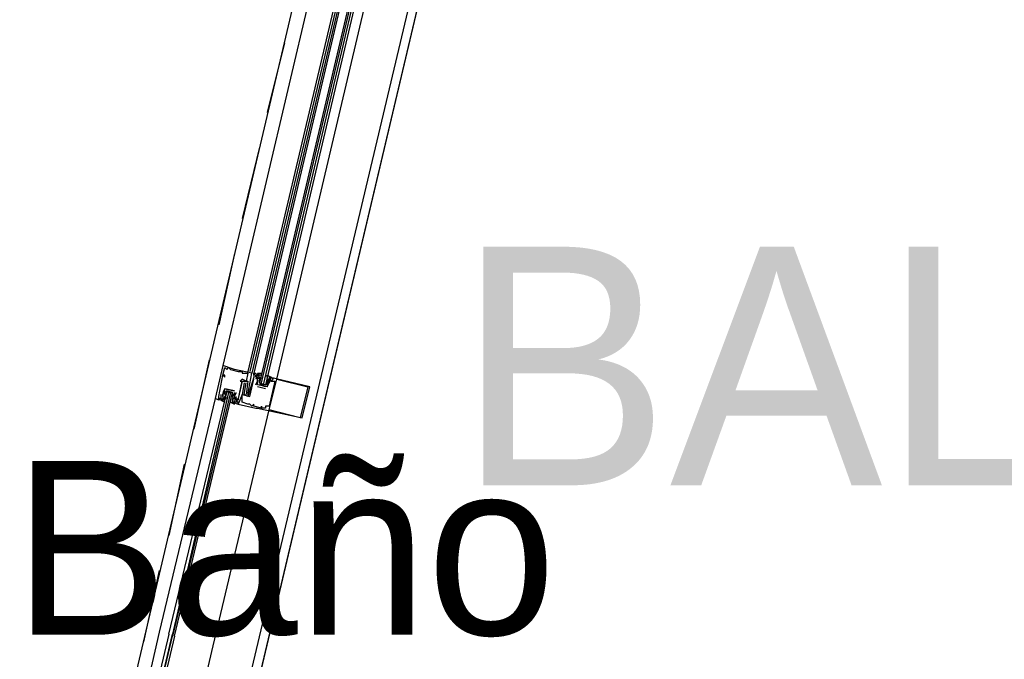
# Model space of a CAD drawing. Header units: feet. Extents: x -79 to 198, y -22 to 181.
# Tile 120 of 256: x 113.37 to 120.17, y 62.39 to 66.8. Entities that reach past the tile are written whole.
import ezdxf
from ezdxf.enums import TextEntityAlignment as Align

# ---------------------------------------------------------------- set-up
doc = ezdxf.new("R2010")
doc.units = ezdxf.units.FT
for name, color, linetype in [('A-LINEA', 7, 'CONTINUOUS'), ('A-NOMBRE-ESPACIO', 2, 'CONTINUOUS'), ('A-TEXTO-PDF', 3, 'CONTINUOUS')]:
    doc.layers.add(name, color=color, linetype=linetype)

msp = doc.modelspace()

# ---------------------------------------------------------------- linework, layer by layer
at = {"layer": 'A-LINEA'}
for p, q in [((121.84, 91.1111), (114.56, 60.2978)), ((113.8267, 60.8178), (115.48, 67.8444)), ((114.5733, 60.6444), (116.24, 67.6578)), ((115.48, 67.4178), (114.7733, 64.4178)), ((115.6533, 67.3778), (114.9467, 64.3778)), ((115.6667, 67.3644), (114.96, 64.3778)), ((115.68, 67.3644), (114.9733, 64.3644)), ((115.6933, 67.3644), (114.9867, 64.3644)), ((115.1467, 64.3244), (115.8533, 67.3244)), ((115.2, 66.6444), (115.08, 66.1644)), ((115.0267, 65.9244), (114.9067, 65.4311)), ((114.8533, 65.1911), (114.7467, 64.6978)), ((114.68, 64.4578), (114.5733, 63.9778)), ((114.7733, 64.4178), (114.7733, 64.4178)), ((114.7867, 64.4044), (114.7867, 64.4044)), ((114.8, 64.3911), (114.8, 64.3911)), ((114.8133, 64.4044), (114.8133, 64.4044)), ((114.8267, 64.3911), (114.8267, 64.3911)), ((114.8533, 64.3911), (114.8533, 64.3911)), ((114.88, 64.3778), (114.88, 64.3778)), ((114.9067, 64.3778), (114.9067, 64.3778)), ((114.9067, 64.3644), (114.9067, 64.3644)), ((114.9467, 64.3644), (114.9467, 64.3644)), ((114.9733, 64.3644), (114.9733, 64.3644)), ((114.9867, 64.3644), (114.9867, 64.3644)), ((114.9867, 64.3644), (114.9867, 64.3644)), ((114.9867, 64.3644), (114.9867, 64.3644)), ((114.9867, 64.3644), (114.9867, 64.3644)), ((114.9867, 64.3644), (114.9867, 64.3644)), ((115, 64.3644), (115, 64.3644)), ((114.7733, 64.3511), (114.7733, 64.3511)), ((114.7733, 64.3511), (114.7733, 64.3511)), ((114.7867, 64.3511), (114.7867, 64.3511)), ((114.7867, 64.3378), (114.7867, 64.3378)), ((114.8933, 64.3111), (114.8933, 64.3111)), ((114.9067, 64.3244), (114.9067, 64.3244)), ((114.9067, 64.3111), (114.9067, 64.3111)), ((114.9067, 64.3111), (114.9067, 64.3111)), ((114.92, 64.2978), (114.92, 64.2978)), ((114.9333, 64.3111), (114.9333, 64.3111)), ((114.9333, 64.2978), (114.9333, 64.2978)), ((114.9467, 64.3111), (114.9467, 64.3111)), ((114.9867, 64.3511), (114.9867, 64.3511)), ((114.9867, 64.3511), (114.9867, 64.3511)), ((114.9867, 64.3378), (114.9867, 64.3378)), ((114.9867, 64.3378), (114.9867, 64.3378)), ((114.9867, 64.3244), (114.9867, 64.3244)), ((115, 64.3511), (115, 64.3511)), ((115, 64.3378), (115, 64.3378)), ((115, 64.3244), (115, 64.3244)), ((115, 64.2844), (115.0133, 64.3111)), ((115, 64.2844), (115, 64.2844)), ((115.0133, 64.3511), (115.0133, 64.3511)), ((115.0133, 64.3378), (115.0133, 64.3378)), ((115.0133, 64.3378), (115.0133, 64.3378)), ((115.0133, 64.3244), (115.0133, 64.3244)), ((115.0133, 64.3244), (115.0133, 64.3244)), ((115.0133, 64.3244), (115.0133, 64.3244)), ((115.0133, 64.3111), (115.0133, 64.3111)), ((115.0133, 64.2844), (115.0133, 64.2844)), ((115.0133, 64.2844), (115.0133, 64.2844)), ((115.0258, 64.2956), (115.0252, 64.3159)), ((115.0265, 64.3013), (115.0255, 64.3132)), ((115.0259, 64.3227), (115.0256, 64.341)), ((115.0267, 64.3511), (115.0267, 64.3511)), ((115.0267, 64.3378), (115.0267, 64.3378)), ((115.0267, 64.3378), (115.0267, 64.3244)), ((115.0267, 64.3244), (115.0267, 64.3244)), ((115.0267, 64.3111), (115.0267, 64.3111)), ((115.0267, 64.2978), (115.0267, 64.2978)), ((115.0667, 64.2711), (115.0267, 64.2844)), ((115.0399, 64.328), (115.0388, 64.3399)), ((115.04, 64.3511), (115.04, 64.3511)), ((115.04, 64.2844), (115.0533, 64.2844)), ((115.0667, 64.2978), (115.0667, 64.2978)), ((115.08, 64.3244), (115.08, 64.3244)), ((115.08, 64.3111), (115.08, 64.3244)), ((115.08, 64.3244), (115.08, 64.3244)), ((115.08, 64.3111), (115.08, 64.3111)), ((115.0913, 64.3083), (115.0817, 64.2903)), ((115.0885, 64.3267), (115.0823, 64.3165)), ((115.0885, 64.3), (115.0823, 64.2898)), ((115.0933, 64.3378), (115.0933, 64.3378)), ((115.0933, 64.3244), (115.0933, 64.3244)), ((115.0933, 64.3111), (115.0933, 64.3111)), ((115.0933, 64.3111), (115.0933, 64.3111)), ((115.0933, 64.2978), (115.0933, 64.2978)), ((115.0933, 64.2978), (115.0933, 64.2978)), ((115.1036, 64.3203), (115.0952, 64.3041)), ((115.1067, 64.3378), (115.1067, 64.3378)), ((115.1067, 64.3111), (115.1067, 64.3111)), ((115.12, 64.3244), (115.12, 64.3244)), ((115.1333, 64.3111), (115.1333, 64.3111)), ((115.1467, 64.3244), (115.1467, 64.3244)), ((114.76, 64.2178), (114.76, 64.2178)), ((114.7733, 64.2311), (114.7733, 64.2311)), ((114.7733, 64.2178), (114.7733, 64.2178)), ((114.7733, 64.2178), (114.7733, 64.2178)), ((114.7867, 64.2578), (114.7867, 64.2578)), ((114.7867, 64.2578), (114.7867, 64.2578)), ((114.7867, 64.2311), (114.7867, 64.2311)), ((114.7887, 64.2073), (114.7983, 64.2252)), ((114.7915, 64.2156), (114.7977, 64.2257)), ((114.8133, 64.2311), (114.8267, 64.2311)), ((114.84, 64.2178), (114.84, 64.2178)), ((114.8533, 64.2444), (114.8533, 64.2444)), ((114.8533, 64.2444), (114.8533, 64.2444)), ((114.8533, 64.2311), (114.8533, 64.2311)), ((114.8667, 64.2311), (114.8667, 64.2311)), ((114.9067, 64.2178), (114.9067, 64.2178)), ((114.9067, 64.2178), (114.9067, 64.2178)), ((114.92, 64.2178), (114.92, 64.2178)), ((114.9333, 64.2178), (114.9333, 64.2178)), ((114.9467, 64.2178), (114.9467, 64.2178)), ((115.0667, 64.2578), (115.0133, 64.2711)), ((115.0133, 64.2711), (115.0133, 64.2711)), ((115.0667, 64.2578), (115.0667, 64.2578)), ((115.08, 64.2711), (115.08, 64.2711)), ((115.08, 64.2711), (115.08, 64.2711)), ((115.36, 64.2711), (115.36, 64.2711)), ((115.3733, 64.2711), (115.3733, 64.2711)), ((114.72, 64.1911), (114.72, 64.1911)), ((114.7467, 64.2044), (114.7467, 64.2044)), ((114.7467, 64.1911), (114.7467, 64.1911)), ((114.76, 64.1911), (114.76, 64.1911)), ((114.7733, 64.2044), (114.7733, 64.2044)), ((114.7733, 64.1911), (114.7733, 64.1911)), ((114.7733, 64.1778), (114.7733, 64.1778)), ((114.7764, 64.1819), (114.7848, 64.1981)), ((114.7867, 64.2044), (114.7867, 64.2044)), ((114.7867, 64.1911), (114.7867, 64.2044)), ((114.7867, 64.1778), (114.7867, 64.1778)), ((114.7915, 64.1889), (114.7977, 64.1991)), ((114.8267, 64.1778), (114.8267, 64.1778)), ((114.84, 64.1911), (114.84, 64.1911)), ((114.84, 64.1911), (114.84, 64.1778)), ((114.84, 64.1911), (114.84, 64.1911)), ((114.84, 64.1778), (114.84, 64.1778)), ((114.84, 64.1644), (114.84, 64.1644)), ((114.8401, 64.1876), (114.8412, 64.1757)), ((114.8408, 64.1795), (114.8411, 64.1612)), ((114.8409, 64.2067), (114.8414, 64.1863)), ((114.8533, 64.2044), (114.8533, 64.2044)), ((114.8533, 64.2044), (114.8533, 64.2044)), ((114.8533, 64.1911), (114.8533, 64.1911)), ((114.8533, 64.1644), (114.8533, 64.1644)), ((114.8535, 64.2009), (114.8545, 64.189)), ((114.8667, 64.2044), (114.8667, 64.2044)), ((114.8667, 64.1911), (114.8667, 64.1911)), ((114.8667, 64.1644), (114.8667, 64.1644)), ((114.8667, 64.1644), (114.8667, 64.1644)), ((114.88, 64.1911), (114.88, 64.1911)), ((114.88, 64.1911), (114.88, 64.1911)), ((114.88, 64.1778), (114.88, 64.1778)), ((114.88, 64.1644), (114.88, 64.1644)), ((114.88, 64.1511), (114.88, 64.1511)), ((114.88, 64.1511), (114.88, 64.1511)), ((114.9067, 64.1644), (114.9067, 64.1644)), ((114.9467, 64.2044), (114.9467, 64.2044)), ((114.9467, 64.1511), (114.9467, 64.1511)), ((114.96, 64.2044), (114.96, 64.2044)), ((114.96, 64.1511), (114.96, 64.1511)), ((114.9867, 64.1511), (114.9867, 64.1511)), ((114.9733, 64.1378), (114.9733, 64.1378)), ((114.9867, 64.1378), (114.9867, 64.1378)), ((115, 64.1244), (115, 64.1244)), ((115.0133, 64.1244), (115.0133, 64.1244)), ((115.04, 64.1378), (115.04, 64.1378)), ((115.04, 64.1244), (115.04, 64.1244)), ((115.04, 64.1244), (115.04, 64.1244)), ((115.0533, 64.1244), (115.0533, 64.1244)), ((115.0667, 64.1378), (115.0667, 64.1378)), ((115.0667, 64.1244), (115.0667, 64.1244)), ((115.0933, 64.1378), (115.0933, 64.1378)), ((115.0933, 64.1111), (115.0933, 64.1111)), ((115.3067, 64.0578), (115.3067, 64.0578)), ((115.32, 64.0578), (115.32, 64.0578)), ((114.5067, 63.7378), (114.4, 63.2444)), ((114.3333, 63.0044), (114.2267, 62.5111)), ((114.3333, 62.5778), (113.96, 60.9511))]:
    msp.add_line(p, q, dxfattribs=at)
for points in [[(119.2267, 38.2711), (123.76, 57.4311), (117, 59.0311), (117.1467, 59.6844), (114.56, 60.2978), (115.0667, 62.4444), (118.2, 75.6978), (129.9467, 72.9244)], [(115.7467, 67.3511), (115.0267, 64.2978), (115.04, 64.2844), (115.04, 64.2978), (115.76, 67.3511)], [(115.7867, 67.3378), (115.0667, 64.2844), (115.0533, 64.2844), (115.7733, 67.3511)], [(114.7733, 64.4178), (114.72, 64.1911), (114.7733, 64.1778), (114.7733, 64.1911), (114.7733, 64.1911)], [(114.9467, 64.2178), (114.9733, 64.3644), (114.8533, 64.3911), (114.7733, 64.4178)], [(114.7733, 64.3511), (114.7867, 64.4044), (114.8, 64.3911), (114.8133, 64.4044), (114.8267, 64.3911), (114.88, 64.3778), (114.9067, 64.3778), (114.9067, 64.3644), (114.9467, 64.3644), (114.9333, 64.3111), (114.9067, 64.3244), (114.8933, 64.3111), (114.9067, 64.3111), (114.88, 64.1911), (114.88, 64.1911)], [(115.0267, 64.3511), (114.9867, 64.3644), (114.9867, 64.3511), (114.9867, 64.3644), (115, 64.3644), (114.9867, 64.3511), (114.9867, 64.3378), (114.9467, 64.2044), (114.92, 64.2178), (114.9333, 64.2978)], [(114.9867, 64.3644), (115, 64.3644), (115, 64.3644)], [(114.9867, 64.3644), (115, 64.3644), (115, 64.3644)], [(114.9867, 64.3644), (115, 64.3644), (115, 64.3644)], [(115.0133, 64.2978), (115.0133, 64.3111), (115.0133, 64.3244), (115.0267, 64.3378), (115.0133, 64.3511), (115.0267, 64.3511), (115.0133, 64.3644), (115.04, 64.3644), (115.04, 64.3511), (115.0267, 64.3511)], [(114.76, 64.2178), (114.76, 64.1911), (114.7467, 64.1911), (114.7467, 64.2044), (114.7733, 64.3511), (114.7867, 64.3378), (114.7867, 64.3511), (114.7733, 64.3511)], [(114.84, 64.1644), (114.88, 64.1511), (114.88, 64.1644), (114.8667, 64.1644), (114.88, 64.1911), (114.88, 64.1778), (114.9067, 64.3111), (114.9467, 64.3111), (114.9333, 64.2178), (114.9333, 64.2178)], [(114.92, 64.2978), (114.9067, 64.2178), (114.88, 64.1511), (115, 64.1244), (115.0133, 64.1244), (115.32, 64.0578), (115.3733, 64.2711), (115.0933, 64.3378)], [(115.08, 64.2711), (115.08, 64.2711), (115.0933, 64.2978), (115.0933, 64.2978), (115.1067, 64.3378), (115.12, 64.3244), (115.1067, 64.3111), (115.1333, 64.3111), (115.0933, 64.1378), (115.0667, 64.1378), (115.0667, 64.1244), (115.0533, 64.1244), (115.04, 64.1244), (115.04, 64.1378), (115.04, 64.1244), (114.9867, 64.1378), (114.9867, 64.1511), (114.9733, 64.1378), (114.96, 64.1511), (114.9467, 64.1511), (114.9067, 64.1644), (114.9067, 64.2178), (114.96, 64.2044), (114.9867, 64.3244)], [(115, 64.3378), (115, 64.3511), (115.0133, 64.3511), (115, 64.3244)], [(115.0933, 64.3111), (115.08, 64.3111), (115.08, 64.2711), (115.0133, 64.2844), (115.0133, 64.3244), (115.0133, 64.3378), (115.0133, 64.3244), (115.0133, 64.3378)], [(115.0267, 64.3244), (115.0267, 64.3111), (115.0267, 64.2978), (115.0667, 64.2844), (115.08, 64.2978), (115.08, 64.3111)], [(115.08, 64.3378), (115.08, 64.3511), (115.1067, 64.3378), (115.0933, 64.3378), (115.0933, 64.3244), (115.0933, 64.3111), (115.08, 64.2978), (115.0667, 64.2844)], [(115.36, 64.2711), (115.3067, 64.0578), (115.0933, 64.1111), (115.1467, 64.3244), (115.36, 64.2711)], [(115.0933, 64.3244), (115.0933, 64.3111), (115.0933, 64.2978), (115.0933, 64.3111)], [(114.4, 62.5644), (114.8, 64.2311), (114.8, 64.2444), (114.8133, 64.2311), (114.4267, 62.5644)], [(114.44, 62.5511), (114.84, 64.2311), (114.8267, 64.2311), (114.4267, 62.5511)], [(114.7867, 64.2444), (114.7733, 64.2178), (114.7733, 64.1911), (114.7733, 64.1778), (114.76, 64.1911), (114.76, 64.1778), (114.7867, 64.1644), (114.7867, 64.1778), (114.7733, 64.1778)], [(114.8533, 64.2444), (114.8533, 64.2444), (114.7867, 64.2578), (114.7867, 64.2578), (114.7733, 64.2311)], [(114.7733, 64.2044), (114.7733, 64.2178), (114.7867, 64.2578), (114.8533, 64.2444)], [(114.7867, 64.2178), (114.7867, 64.2311), (114.8, 64.2444), (114.84, 64.2311), (114.84, 64.2178), (114.84, 64.2044)], [(114.8267, 64.1644), (114.8533, 64.1511), (114.8533, 64.1644), (114.84, 64.1644), (114.84, 64.1778), (114.84, 64.1911), (114.8533, 64.1911), (114.8533, 64.2044), (114.84, 64.2311), (114.8, 64.2444)], [(114.8533, 64.2311), (114.8533, 64.2044), (114.8533, 64.1911), (114.84, 64.1911)], [(114.8533, 64.2044), (114.8533, 64.2044), (114.8667, 64.2311)], [(114.7467, 64.1911), (114.7467, 64.1778), (114.72, 64.1911), (114.3333, 62.5778)], [(114.7467, 64.1911), (114.7467, 64.1778), (114.72, 64.1911)], [(114.7467, 64.1911), (114.7467, 64.1778), (114.72, 64.1911)], [(114.8667, 64.1911), (114.8667, 64.1644), (114.8533, 64.1644), (114.8667, 64.2044)], [(114.2933, 60.7111), (114.7067, 62.4844), (115.0933, 64.1111)], [(114.4, 62.5644), (114, 60.8711), (114, 60.8578), (114.0133, 60.8578), (114.0267, 60.8578), (114.4267, 62.5644)], [(114.44, 62.5511), (114.04, 60.8578), (114.0267, 60.8578), (114.4267, 62.5511)]]:
    msp.add_lwpolyline(points, dxfattribs=at)

# ---------------------------------------------------------------- texts
at = {"layer": 'A-NOMBRE-ESPACIO'}
msp.add_text('Baño', height=1.2, dxfattribs=at).set_placement((115.2, 62.56), align=Align.CENTER)
at = {"layer": 'A-TEXTO-PDF'}
msp.add_text('BALCONY', height=1.646, dxfattribs=at).set_placement((121.6498, 63.5918), align=Align.CENTER)

doc.saveas('drawing.dxf')
